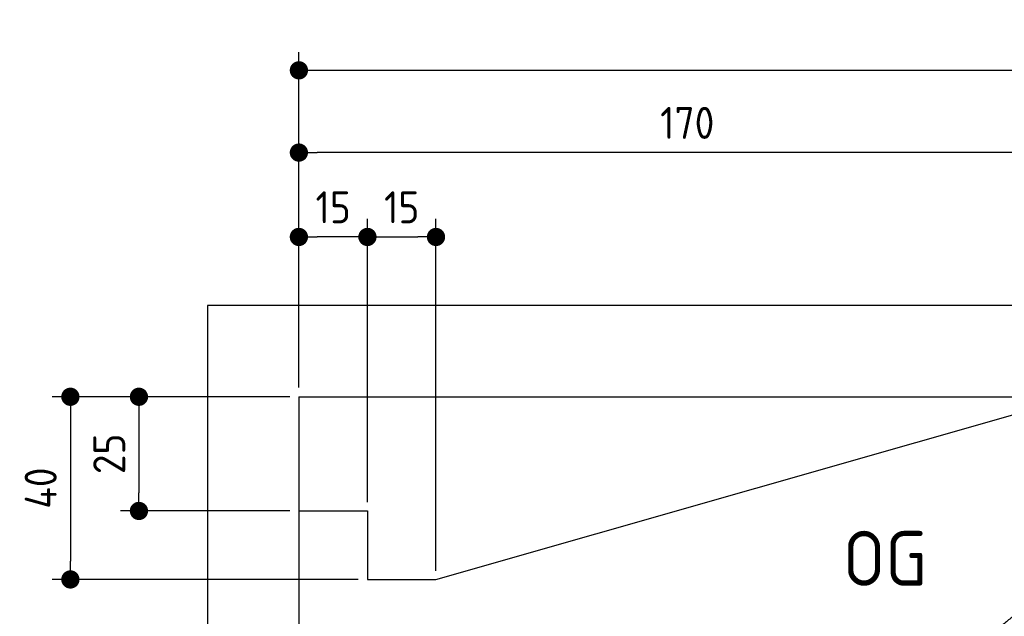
# Model space of a CAD drawing. Header units: millimetres. Extents: x -411 to 6777, y 0 to 6627.
# Tile 3 of 6: x -411 to 1744, y 5320 to 6627. Entities that reach past the tile are written whole.
import ezdxf

# ---------------------------------------------------------------- set-up
doc = ezdxf.new("R2010")
doc.units = ezdxf.units.MM
doc.layers.add('4', color=3, linetype='Continuous')
for name, color, linetype, lineweight in [('car', 10, 'Continuous', 25), ('Freiraum', 7, 'Continuous', 25), ('Gebäude', 7, 'Continuous', 25)]:
    doc.layers.add(name, color=color, linetype=linetype, lineweight=lineweight)
doc.styles.get("Standard").update_dxf_attribs({"font": 'ISOCP.SHX'})
doc.dimstyles.new('GEN-ISO', dxfattribs={"dimscale": 20, "dimtxt": 3.5, "dimasz": 2, "dimexe": 2, "dimexo": 1, "dimgap": 1.5, "dimtad": 1, "dimdec": 1, "dimlfac": 0.1, "dimdsep": 46, "dimtxsty": 'STANDARD', "dimblk": 'PUNKT', "dimcen": 2, "dimclrd": 256, "dimclre": 256, "dimclrt": 2, "dimadec": 0, "dimazin": 0, "dimtp": 0.1, "dimtm": 0.1, "dimtfac": 0.71, "dimtdec": 1, "dimtmove": 2, "dimatfit": 3, "dimldrblk": 'PUNKT', "dimfxl": 2, "dimtolj": 1, "dimarcsym": 0})

# ---------------------------------------------------------------- blocks, each defined once
blk = doc.blocks.new('PUNKT')
at = {"layer": '4', "color": 0, "linetype": 'ByBlock'}
blk.add_line((-0.5, 0), (-1, 0), dxfattribs=at)
at = {"layer": '4', "color": 0, "linetype": 'ByBlock', "const_width": 0.5}
blk.add_lwpolyline([(-0.25, 0, 1), (0.25, 0, 1)], format="xyb", close=True, dxfattribs=at)
blk = doc.blocks.new('*D179')
at = {"layer": '4', "lineweight": -2, "transparency": 16777216}
for p, q in [((200, 5820.9), (200, 6555.8)), ((5700, 6020.9), (5700, 6555.8)), ((240, 6515.8), (5660, 6515.8))]:
    blk.add_line(p, q, dxfattribs=at)
at = {"layer": 'Defpoints', "color": 0, "transparency": 16777216}
for p in [(5700, 6515.8), (5700, 6000.9), (200, 5800.9)]:
    blk.add_point(p, dxfattribs=at)
at = {"layer": '4', "lineweight": -2, "transparency": 16777216, "xscale": 40, "yscale": 40, "zscale": 40, "rotation": 180}
blk.add_blockref('PUNKT', (200, 6515.8), dxfattribs=at)
at = {"layer": '4', "lineweight": -2, "transparency": 16777216, "xscale": 40, "yscale": 40, "zscale": 40}
blk.add_blockref('PUNKT', (5700, 6515.8), dxfattribs=at)
at = {"layer": '4', "color": 2, "transparency": 16777216, "insert": (2950, 6580.8), "char_height": 70, "attachment_point": 5}
blk.add_mtext('550', dxfattribs=at)
blk = doc.blocks.new('Car')
at = {"layer": 'car'}
for points, degree in [([(1630, 5253.6), (1665.7, 5250.2), (1965.7, 5501.8), (2143.2, 5612.4)], 3), ([(1926, 5507.4), (1845.5, 5446.2), (1743.9, 5361.8), (1615.5, 5255.4), (1621.4, 5253.5)], 4)]:
    blk.add_open_spline(points, degree=degree, dxfattribs=at)
blk = doc.blocks.new('_Dot')
at = {"color": 0, "linetype": 'ByBlock', "lineweight": -2}
blk.add_line((-0.5, 0), (-1, 0), dxfattribs=at)
at = {"color": 0, "linetype": 'ByBlock', "const_width": 0.5}
blk.add_lwpolyline([(-0.25, 0, 1), (0.25, 0, 1)], format="xyb", close=True, dxfattribs=at)
blk = doc.blocks.new('*D185')
at = {"layer": '4', "lineweight": -2, "transparency": 16777216}
for p, q in [((200, 5820.9), (200, 6375.7)), ((1899.7, 5820.8), (1899.7, 6375.7)), ((1859.7, 6335.7), (240, 6335.7))]:
    blk.add_line(p, q, dxfattribs=at)
at = {"layer": 'Defpoints', "color": 0, "transparency": 16777216}
for p in [(200, 6335.7), (200, 5800.9), (1899.7, 5800.8)]:
    blk.add_point(p, dxfattribs=at)
at = {"layer": '4', "lineweight": -2, "transparency": 16777216, "xscale": 40, "yscale": 40, "zscale": 40, "rotation": 180}
blk.add_blockref('_Dot', (200, 6335.7), dxfattribs=at)
at = {"layer": '4', "lineweight": -2, "transparency": 16777216, "xscale": 40, "yscale": 40, "zscale": 40}
blk.add_blockref('_Dot', (1899.7, 6335.7), dxfattribs=at)
at = {"layer": '4', "color": 2, "transparency": 16777216, "insert": (1049.8, 6400.7), "char_height": 70, "attachment_point": 5}
blk.add_mtext('170', dxfattribs=at)
blk = doc.blocks.new('*D186')
at = {"layer": '4', "lineweight": -2, "transparency": 16777216}
for p, q in [((200, 5820.9), (200, 6190.9)), ((350, 5570.9), (350, 6190.9)), ((310, 6150.9), (240, 6150.9))]:
    blk.add_line(p, q, dxfattribs=at)
at = {"layer": 'Defpoints', "color": 0, "transparency": 16777216}
for p in [(200, 6150.9), (200, 5800.9), (350, 5550.9)]:
    blk.add_point(p, dxfattribs=at)
at = {"layer": '4', "lineweight": -2, "transparency": 16777216, "xscale": 40, "yscale": 40, "zscale": 40, "rotation": 180}
blk.add_blockref('_Dot', (200, 6150.9), dxfattribs=at)
at = {"layer": '4', "lineweight": -2, "transparency": 16777216, "xscale": 40, "yscale": 40, "zscale": 40}
blk.add_blockref('_Dot', (350, 6150.9), dxfattribs=at)
at = {"layer": '4', "color": 2, "transparency": 16777216, "insert": (275, 6215.9), "char_height": 70, "attachment_point": 5}
blk.add_mtext('15', dxfattribs=at)
blk = doc.blocks.new('*D187')
at = {"layer": '4', "lineweight": -2, "transparency": 16777216}
for p, q in [((180, 5800.9), (-340, 5800.9)), ((-300, 5760.9), (-300, 5440.9)), ((330, 5400.9), (-340, 5400.9))]:
    blk.add_line(p, q, dxfattribs=at)
at = {"layer": 'Defpoints', "color": 0, "transparency": 16777216}
for p in [(200, 5800.9), (-300, 5400.9), (350, 5400.9)]:
    blk.add_point(p, dxfattribs=at)
at = {"layer": '4', "lineweight": -2, "transparency": 16777216, "xscale": 40, "yscale": 40, "zscale": 40}
for p, rotation in [((-300, 5800.9), 90), ((-300, 5400.9), 270)]:
    blk.add_blockref('_Dot', p, dxfattribs=dict(at, rotation=rotation))
at = {"layer": '4', "color": 2, "transparency": 16777216, "insert": (-365, 5600.9), "char_height": 70, "attachment_point": 5, "rotation": 90}
blk.add_mtext('40', dxfattribs=at)
blk = doc.blocks.new('*D188')
at = {"layer": '4', "lineweight": -2, "transparency": 16777216}
for p, q in [((180, 5800.9), (-190, 5800.9)), ((-150, 5760.9), (-150, 5590.9)), ((180, 5550.9), (-190, 5550.9))]:
    blk.add_line(p, q, dxfattribs=at)
at = {"layer": 'Defpoints', "color": 0, "transparency": 16777216}
for p in [(200, 5800.9), (-150, 5550.9), (200, 5550.9)]:
    blk.add_point(p, dxfattribs=at)
at = {"layer": '4', "lineweight": -2, "transparency": 16777216, "xscale": 40, "yscale": 40, "zscale": 40}
for p, rotation in [((-150, 5800.9), 90), ((-150, 5550.9), 270)]:
    blk.add_blockref('_Dot', p, dxfattribs=dict(at, rotation=rotation))
at = {"layer": '4', "color": 2, "transparency": 16777216, "insert": (-215, 5675.9), "char_height": 70, "attachment_point": 5, "rotation": 90}
blk.add_mtext('25', dxfattribs=at)
blk = doc.blocks.new('*D189')
at = {"layer": '4', "lineweight": -2, "transparency": 16777216}
for p, q in [((350, 5570), (350, 6190.9)), ((500, 5420), (500, 6190.9)), ((390, 6150.9), (460, 6150.9))]:
    blk.add_line(p, q, dxfattribs=at)
at = {"layer": 'Defpoints', "color": 0, "transparency": 16777216}
for p in [(500, 6150.9), (350, 5550), (500, 5400)]:
    blk.add_point(p, dxfattribs=at)
at = {"layer": '4', "lineweight": -2, "transparency": 16777216, "xscale": 40, "yscale": 40, "zscale": 40, "rotation": 180}
blk.add_blockref('_Dot', (350, 6150.9), dxfattribs=at)
at = {"layer": '4', "lineweight": -2, "transparency": 16777216, "xscale": 40, "yscale": 40, "zscale": 40}
blk.add_blockref('_Dot', (500, 6150.9), dxfattribs=at)
at = {"layer": '4', "color": 2, "transparency": 16777216, "insert": (425, 6215.9), "char_height": 70, "attachment_point": 5}
blk.add_mtext('15', dxfattribs=at)
blk = doc.blocks.new('Gebäude_360_GT200')
at = {"layer": 'Freiraum'}
blk.add_lwpolyline([(200, 5550.9), (350, 5550.9), (350, 5400.9), (499.8, 5400.9), (1900, 5800.9)], dxfattribs=at)
at = {"layer": 'Gebäude'}
for p, q in [((5900, 6000.8), (0, 6000.8)), ((0, 6000.8), (0, 0)), ((200, 5800.9), (5700, 5800.9)), ((200, 5800.9), (200, 200))]:
    blk.add_line(p, q, dxfattribs=at)

msp = doc.modelspace()

# ---------------------------------------------------------------- block references
at = {"layer": 'car', "rotation": 359.4752422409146}
msp.add_blockref('Car', (0, 0), dxfattribs=at)
at = {"layer": 'Gebäude', "linetype": 'Continuous'}
msp.add_blockref('Gebäude_360_GT200', (0, 0), dxfattribs=at)

# ---------------------------------------------------------------- texts
msp.add_text('OG', height=120).set_placement((1390.46, 5387))

# ---------------------------------------------------------------- dimensions: what is measured, and where the dimension line sits
at = {"layer": '4'}
for base, p1, p2, override, picture, middle in [((5700, 6515.8), (200, 5800.88), (5700, 6000.88), {"dimtdec": 3, "dimtolj": 0}, '*D179', (2950, 6580.8)), ((200, 6335.7), (1899.68, 5800.79), (200, 5800.88), {"dimblk1": 'Dot', "dimblk2": 'Dot', "dimsah": 1, "dimtdec": 3, "dimtolj": 0}, '*D185', (1049.84, 6400.7)), ((200, 6150.88), (350, 5550.88), (200, 5800.88), {"dimblk1": 'Dot', "dimblk2": 'Dot', "dimsah": 1, "dimtdec": 3, "dimtolj": 0}, '*D186', (275, 6215.88)), ((500, 6150.88), (350, 5550), (500, 5400), {"dimblk1": 'Dot', "dimblk2": 'Dot', "dimsah": 1, "dimtdec": 3, "dimtolj": 0}, '*D189', (425, 6215.88))]:
    dim = msp.add_linear_dim(base=base, p1=p1, p2=p2, dimstyle='GEN-ISO', override=override, dxfattribs=at)
    dim.commit()
    dim.dimension.update_dxf_attribs({"geometry": picture, "text_midpoint": middle})
for base, p2, picture, middle in [((-300, 5400.88), (350, 5400.88), '*D187', (-365, 5600.88)), ((-150, 5550.88), (200, 5550.88), '*D188', (-215.01, 5675.88))]:
    dim = msp.add_linear_dim(base=base, p1=(200, 5800.88), p2=p2, angle=90, dimstyle='GEN-ISO', override={"dimblk1": 'Dot', "dimblk2": 'Dot', "dimsah": 1, "dimtdec": 3, "dimtolj": 0}, dxfattribs=at)
    dim.commit()
    dim.dimension.update_dxf_attribs({"geometry": picture, "text_midpoint": middle})

doc.saveas('drawing.dxf')
